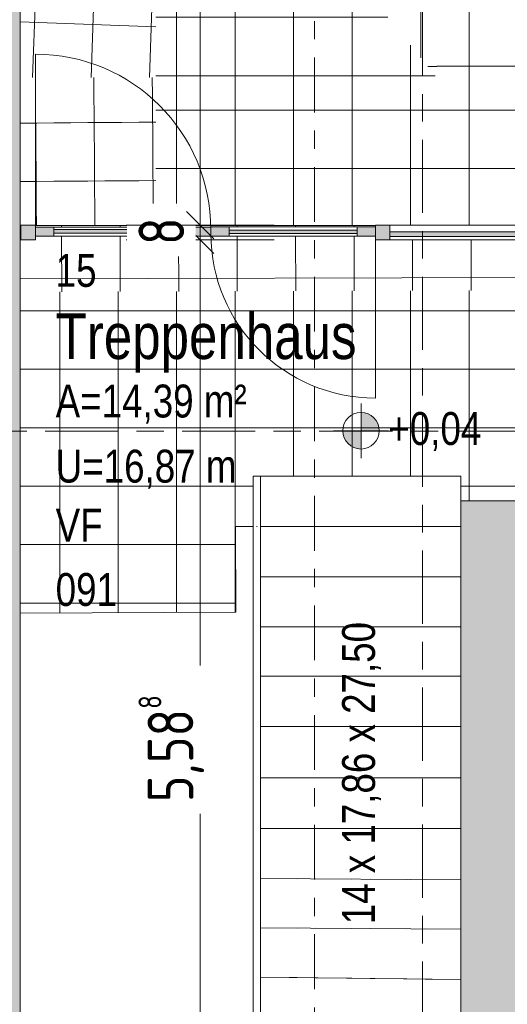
# Model space of a CAD drawing. Header units: metres. Extents: x 2 to 165, y -54 to 869.
# Tile 36 of 106: x 43.31 to 45.98, y -19.16 to -13.77. Entities that reach past the tile are written whole.
import ezdxf

# ---------------------------------------------------------------- set-up
doc = ezdxf.new("R2010")
doc.units = ezdxf.units.M
for name, pattern in [('_Rasterlinie_', [0.75, 0.4, -0.1, 0.15, -0.1]), ('_Schnittlinie_', [0.6, 0.3, -0.1, 0.1, -0.1]), ('_Verdeckte Linien_', [0.3, 0.2, -0.1])]:
    doc.linetypes.add(name, pattern=pattern)
for name, color, linetype, lineweight in [('A_Bem', 7, 'Continuous', 5), ('A_Bem-100', 7, 'Continuous', 5), ('A_Fassade', 113, 'Continuous', 5), ('A_Geländer', 7, 'Continuous', 5), ('A_Geschossdecken', 7, 'Continuous', 5), ('A_Geschossdecken_Oberflächenschraffur', 7, 'Continuous', 5), ('A_Hoehenkoten', 124, 'Continuous', 5), ('A_Raster', 128, 'Continuous', 5), ('A_Raum-Txt', 16, 'Continuous', 5), ('A_Symbol-S_A', 172, 'Continuous', 5), ('A_Treppe', 38, 'Continuous', 5), ('A_Wand', 244, 'Continuous', 5), ('A_Wand_Schraff', 1, 'Continuous', 5), ('Treppe - Beschriftungen', 50, 'Continuous', 5)]:
    doc.layers.add(name, color=color, linetype=linetype, lineweight=lineweight)
doc.styles.add('Arial', font='arial.ttf', dxfattribs={"width": 0.8, "height": 0.18})
doc.styles.add('Arial_B', font='txt', dxfattribs={"width": 0.8, "height": 0.25})
doc.styles.add('ISOCPEUR', font='isocpeur.ttf', dxfattribs={"width": 0.8, "height": 0.25})
doc.dimstyles.new('BLB-Standard_2_5_Aussen_maskiert', dxfattribs={"dimscale": 0.3048, "dimtxt": 0.248995, "dimasz": 0.492126, "dimexe": 1.32874, "dimexo": 0.0625, "dimgap": 0.032808, "dimtad": 1, "dimdec": 1, "dimlfac": 100, "dimrnd": 0.1, "dimdsep": 46, "dimtxsty": 'ISOCPEUR', "dimblk1": 'OBLIQUE', "dimblk2": 'OBLIQUE', "dimsah": 1, "dimcen": 0.09, "dimdle": 0.164042, "dimazin": 0, "dimtfac": 1, "dimtdec": 4, "dimtix": 1, "dimtmove": 0, "dimatfit": 3, "dimfxl": 1.32874, "dimfxlon": 1, "dimtvp": 1, "dimtfill": 1, "dimtolj": 1, "dimtzin": 0, "dimarcsym": 2})
doc.dimstyles.new('BLB-Standard_2_5_Aussen_maskiert_1', dxfattribs={"dimscale": 0.3048, "dimtxt": 0.248995, "dimasz": 0.492126, "dimexe": 1.32874, "dimexo": 0.0625, "dimgap": 0.032808, "dimtad": 1, "dimrnd": 0.001, "dimzin": 0, "dimdsep": 46, "dimtxsty": 'ISOCPEUR', "dimblk1": 'OBLIQUE', "dimblk2": 'OBLIQUE', "dimsah": 1, "dimcen": 0.09, "dimdle": 0.164042, "dimazin": 0, "dimtfac": 1, "dimtdec": 4, "dimtix": 1, "dimtmove": 0, "dimatfit": 3, "dimfxl": 1.32874, "dimfxlon": 1, "dimtvp": 1, "dimtfill": 1, "dimtolj": 1, "dimtzin": 0, "dimarcsym": 2})
pattern_1 = [(0, (56.97275, -0.226), (0, 0.319), []), (90, (56.97275, -0.226), (-0.32, 2e-17), [])]
pattern_2 = [(0, (56.97275, 0.007), (0, 0.32), []), (90, (56.97275, 0.007), (-0.32, 2e-17), [])]
pattern_3 = [(359.966, (57.02875, 0.051), (0.00019, 0.32), []), (90, (57.02875, 0.051), (-0.32, 2e-17), [])]
pattern_4 = [(0, (56.97275, 0.059), (0, 0.32), []), (90, (56.97275, 0.059), (-0.32, 2e-17), [])]
pattern_5 = [(0, (56.97275, 0), (0, 0.32), []), (90, (56.97275, 0), (-0.32, 2e-17), [])]

# ---------------------------------------------------------------- blocks, each defined once
blk = doc.blocks.new('FP_2-AB- E0-  OK FFB')
at = {"layer": 'A_Geschossdecken_Oberflächenschraffur'}
for p, q in [((-13.5721, -14.1833), (-13.5729, -14.0819)), ((-13.5721, -14.1833), (-13.5729, -14.0819)), ((-13.2522, -14.1831), (-13.2529, -14.0817)), ((-13.2522, -14.1831), (-13.2529, -14.0817)), ((-12.9323, -14.183), (-12.933, -14.0815)), ((-12.9323, -14.183), (-12.933, -14.0815)), ((-13.5713, -14.2848), (-13.5721, -14.1833)), ((-13.5713, -14.2848), (-13.5721, -14.1833)), ((-13.2515, -14.2846), (-13.2522, -14.1831)), ((-13.2515, -14.2846), (-13.2522, -14.1831)), ((-12.9316, -14.2844), (-12.9323, -14.183)), ((-12.9316, -14.2844), (-12.9323, -14.183)), ((-13.5706, -14.3862), (-13.5713, -14.2848)), ((-13.5706, -14.3862), (-13.5713, -14.2848)), ((-13.2507, -14.386), (-13.2515, -14.2846)), ((-13.2507, -14.386), (-13.2515, -14.2846)), ((-12.9309, -14.3858), (-12.9316, -14.2844)), ((-12.9309, -14.3858), (-12.9316, -14.2844)), ((-13.6558, -14.3323), (-13.5651, -14.3317)), ((-13.6558, -14.3323), (-13.5651, -14.3317)), ((-13.5651, -14.3317), (-13.472, -14.331)), ((-13.5651, -14.3317), (-13.472, -14.331)), ((-13.472, -14.331), (-13.3789, -14.3302)), ((-13.472, -14.331), (-13.3789, -14.3302)), ((-13.3789, -14.3302), (-13.2858, -14.3295)), ((-13.3789, -14.3302), (-13.2858, -14.3295)), ((-13.2858, -14.3295), (-13.1928, -14.3288)), ((-13.2858, -14.3295), (-13.1928, -14.3288)), ((-13.1928, -14.3288), (-13.0997, -14.3281)), ((-13.1928, -14.3288), (-13.0997, -14.3281)), ((-13.0997, -14.3281), (-13.0066, -14.3274)), ((-13.0997, -14.3281), (-13.0066, -14.3274)), ((-13.0066, -14.3274), (-12.9135, -14.3267)), ((-13.0066, -14.3274), (-12.9135, -14.3267)), ((-13.5698, -14.4876), (-13.5706, -14.3862)), ((-13.5698, -14.4876), (-13.5706, -14.3862)), ((-13.25, -14.4874), (-13.2507, -14.386)), ((-13.25, -14.4874), (-13.2507, -14.386)), ((-12.9301, -14.4872), (-12.9309, -14.3858)), ((-12.9301, -14.4872), (-12.9309, -14.3858)), ((-13.569, -14.5891), (-13.5698, -14.4876)), ((-13.569, -14.5891), (-13.5698, -14.4876)), ((-13.2492, -14.5889), (-13.25, -14.4874)), ((-13.2492, -14.5889), (-13.25, -14.4874)), ((-12.9294, -14.5887), (-12.9301, -14.4872)), ((-12.9294, -14.5887), (-12.9301, -14.4872)), ((-13.5682, -14.6905), (-13.569, -14.5891)), ((-13.5682, -14.6905), (-13.569, -14.5891)), ((-13.2485, -14.6903), (-13.2492, -14.5889)), ((-13.2485, -14.6903), (-13.2492, -14.5889)), ((-12.9287, -14.6901), (-12.9294, -14.5887)), ((-12.9287, -14.6901), (-12.9294, -14.5887)), ((-13.6558, -14.6522), (-13.5653, -14.6515)), ((-13.6558, -14.6522), (-13.5653, -14.6515)), ((-13.5653, -14.6515), (-13.4722, -14.6508)), ((-13.5653, -14.6515), (-13.4722, -14.6508)), ((-13.4722, -14.6508), (-13.3792, -14.6501)), ((-13.4722, -14.6508), (-13.3792, -14.6501)), ((-13.3792, -14.6501), (-13.2861, -14.6494)), ((-13.3792, -14.6501), (-13.2861, -14.6494)), ((-13.2861, -14.6494), (-13.1931, -14.6487)), ((-13.2861, -14.6494), (-13.1931, -14.6487)), ((-13.1931, -14.6487), (-13.1, -14.648)), ((-13.1931, -14.6487), (-13.1, -14.648)), ((-13.1, -14.648), (-13.007, -14.6473)), ((-13.1, -14.648), (-13.007, -14.6473)), ((-13.007, -14.6473), (-12.9139, -14.6466)), ((-13.007, -14.6473), (-12.9139, -14.6466)), ((-13.5675, -14.7919), (-13.5682, -14.6905)), ((-13.5675, -14.7919), (-13.5682, -14.6905)), ((-13.2477, -14.7917), (-13.2485, -14.6903)), ((-13.2477, -14.7917), (-13.2485, -14.6903)), ((-12.928, -14.7915), (-12.9287, -14.6901)), ((-12.928, -14.7915), (-12.9287, -14.6901)), ((-13.5667, -14.8933), (-13.5675, -14.7919)), ((-13.5667, -14.8933), (-13.5675, -14.7919)), ((-13.247, -14.8931), (-13.2477, -14.7917)), ((-13.247, -14.8931), (-13.2477, -14.7917)), ((-12.9273, -14.8929), (-12.928, -14.7915)), ((-12.9273, -14.8929), (-12.928, -14.7915))]:
    blk.add_line(p, q, dxfattribs=at)
blk = doc.blocks.new('FP_5-AB- E0-  OK FFB')
at = {"layer": 'A_Geschossdecken_Oberflächenschraffur'}
for p, q in [((-13.5876, -14.0819), (-13.5199, -12.1805)), ((-13.5876, -14.0819), (-13.5199, -12.1805)), ((-13.5675, -12.1805), (-12.9138, -12.2038)), ((-13.5675, -12.1805), (-12.9138, -12.2038)), ((-13.2679, -14.082), (-13.2004, -12.1806)), ((-13.2679, -14.082), (-13.2004, -12.1806)), ((-13.6558, -12.4976), (-12.9137, -12.524)), ((-13.6558, -12.4976), (-12.9137, -12.524)), ((-13.6558, -12.8178), (-12.9136, -12.8442)), ((-13.6558, -12.8178), (-12.9136, -12.8442)), ((-13.6558, -13.138), (-12.9135, -13.1644)), ((-13.6558, -13.138), (-12.9135, -13.1644)), ((-12.9482, -14.082), (-12.9135, -13.1003)), ((-12.9482, -14.082), (-12.9135, -13.1003)), ((-13.6558, -13.4582), (-12.9134, -13.4846)), ((-13.6558, -13.4582), (-12.9134, -13.4846)), ((-13.6558, -13.7784), (-12.9133, -13.8049)), ((-13.6558, -13.7784), (-12.9133, -13.8049))]:
    blk.add_line(p, q, dxfattribs=at)
blk = doc.blocks.new('Typ des oberen Holms - Oberer Geländerholm_Innen_-8098062-AB- E0-  OK FFB')
at = {"layer": 'A_Geländer', "color": 250, "lineweight": 9}
for p, q in [((-12.3805, -16.2658), (-12.3805, -16.5347)), ((-12.3629, -16.2658), (-12.3582, -16.2658)), ((-12.3405, -16.5347), (-12.3405, -16.2658)), ((-12.3805, -16.5347), (-12.3805, -19.2764)), ((-12.3405, -19.2867), (-12.3405, -16.5347)), ((-12.3805, -19.2809), (-12.5921, -19.2809)), ((-12.5921, -19.3209), (-12.3361, -19.3209))]:
    blk.add_line(p, q, dxfattribs=at)
at = {"layer": 'A_Geländer', "color": 250, "lineweight": 9, "flags": 128}
for points in [[(-12.3361, -19.3209), (-12.3312, -19.3202), (-12.3271, -19.3182), (-12.3239, -19.315), (-12.3219, -19.3109), (-12.3212, -19.306), (-12.3219, -19.3009), (-12.3239, -19.2957), (-12.3271, -19.2909), (-12.3312, -19.2867), (-12.336, -19.2835), (-12.3405, -19.2817)], [(-12.3506, -19.3009), (-12.3554, -19.3015), (-12.3605, -19.3009), (-12.3625, -19.3003)], [(-12.3605, -19.3009), (-12.3585, -19.306), (-12.3554, -19.3109), (-12.3512, -19.315), (-12.3464, -19.3182), (-12.3412, -19.3202), (-12.3361, -19.3209)]]:
    blk.add_lwpolyline(points, dxfattribs=at)
at = {"layer": 'A_Geländer', "color": 250, "lineweight": 9}
blk.add_open_spline([(-12.3586, -16.5408), (-12.3592, -16.5408), (-12.3605, -16.5408), (-12.3618, -16.5408), (-12.3625, -16.5408)], degree=3, dxfattribs=at)
blk = doc.blocks.new('Typ des oberen Holms - Oberer Geländerholm_Innen_-V38-AB- E0-  OK FFB')
at = {"layer": 'A_Geländer', "color": 250, "lineweight": 9}
for p, q in [((-12.3805, -16.2658), (-12.3405, -16.2658)), ((-12.3805, -16.5408), (-12.3805, -16.2658)), ((-12.3405, -16.5408), (-12.3405, -16.2658)), ((-12.3805, -19.3009), (-12.3805, -16.5408)), ((-12.3405, -19.3009), (-12.3405, -16.5408)), ((-12.5921, -19.2809), (-12.5921, -19.3209)), ((-12.5921, -19.2809), (-12.3805, -19.2809)), ((-12.5921, -19.3209), (-12.3605, -19.3209)), ((-12.3805, -19.3009), (-12.3405, -19.3009)), ((-12.3605, -19.3009), (-12.3605, -19.3209))]:
    blk.add_line(p, q, dxfattribs=at)
blk = doc.blocks.new('Fassade - TU DF 1 - mit Mittelpfosten - Fassade - TU DF 1 - mit Panikstange 2-8070270-AB- E0-  OK FFB')
at = {"layer": 'A_Fassade', "lineweight": 9}
h = blk.add_hatch(color=253, dxfattribs=at)
h.paths.add_polyline_path([(-0.48, 0.048), (-0.48, -0.002), (-0.38, -0.002), (-0.38, 0.048)], flags=0)
h.paths.add_polyline_path([(0.48, 0.048), (0.38, 0.048), (0.38, -0.002), (0.48, -0.002)], flags=0)
blk.add_hatch(color=253, dxfattribs=at).paths.add_polyline_path([(-0.38, 0.031), (-0.38, 0.011), (0.38, 0.011), (0.38, 0.031), (-0.1635, 0.031)], flags=0)
at = {"layer": 'A_Fassade', "color": 250, "lineweight": 9}
for p, q in [((-0.38, 0.048), (-0.48, 0.048)), ((-0.48, 0.048), (-0.48, -0.002)), ((0.38, 0.048), (-0.38, 0.048)), ((-0.38, -0.002), (-0.38, 0.048)), ((0.38, 0.031), (-0.38, 0.031)), ((-0.38, 0.031), (-0.38, 0.011)), ((-0.38, 0.011), (0.38, 0.011)), ((0.48, 0.048), (0.38, 0.048)), ((0.38, 0.048), (0.38, -0.002)), ((0.38, 0.011), (0.38, 0.031)), ((0.48, -0.002), (0.48, 0.048)), ((0.48, 0.011), (0.48, -0.949)), ((-0.48, -0.002), (-0.38, -0.002)), ((-0.38, -0.002), (0.38, -0.002)), ((0.38, -0.002), (0.48, -0.002))]:
    blk.add_line(p, q, dxfattribs=at)
blk.add_arc((0.48, 0.011), 0.96, 180, 270, dxfattribs=at)
blk = doc.blocks.new('Fassade - TU DF 1 - mit Mittelpfosten - Fassade - TU DF 1 - mit Panikstange-8070271-AB- E0-  OK FFB')
at = {"layer": 'A_Fassade', "lineweight": 9}
h = blk.add_hatch(color=253, dxfattribs=at)
h.paths.add_polyline_path([(0.35, -0.047), (0.45, -0.047), (0.45, 0.003), (0.35, 0.003)], flags=0)
h.paths.add_polyline_path([(-0.35, -0.047), (-0.35, 0.003), (-0.45, 0.003), (-0.45, -0.047)], flags=0)
blk.add_hatch(color=253, dxfattribs=at).paths.add_polyline_path([(0.35, -0.034), (0.35, -0.014), (-0.35, -0.014), (-0.35, -0.034)], flags=0)
at = {"layer": 'A_Fassade', "color": 250, "lineweight": 9}
for p, q in [((-0.35, 0.003), (-0.45, 0.003)), ((-0.45, 0.003), (-0.45, -0.047)), ((0.35, 0.003), (-0.35, 0.003)), ((-0.35, -0.047), (-0.35, 0.003)), ((0.45, 0.003), (0.35, 0.003)), ((0.35, 0.003), (0.35, -0.047)), ((0.45, -0.047), (0.45, 0.003)), ((-0.45, -0.047), (-0.35, -0.047)), ((0.35, -0.014), (-0.35, -0.014)), ((-0.35, -0.014), (-0.35, -0.034)), ((-0.35, -0.034), (0.35, -0.034)), ((-0.35, -0.047), (0.35, -0.047)), ((0.35, -0.034), (0.35, -0.014)), ((0.35, -0.047), (0.45, -0.047)), ((0.45, -0.034), (0.45, -0.934))]:
    blk.add_line(p, q, dxfattribs=at)
blk.add_arc((0.45, -0.034), 0.9, 180, 270, dxfattribs=at)
blk = doc.blocks.new('System Panel - Glazed-8070286-AB- E0-  OK FFB')
at = {"layer": 'A_Fassade', "lineweight": 9}
blk.add_hatch(color=253, dxfattribs=at).paths.add_polyline_path([(-0.42, 0.0495), (-0.42, 0.0245), (0.42, 0.0245), (0.42, 0.0495)], flags=0)
at = {"layer": 'A_Fassade', "color": 250, "lineweight": 9}
for p, q in [((0.42, 0.0495), (-0.42, 0.0495)), ((-0.42, 0.0495), (-0.42, 0.0245)), ((-0.42, 0.0245), (0.42, 0.0245)), ((0.42, 0.0245), (0.42, 0.0495))]:
    blk.add_line(p, q, dxfattribs=at)
blk = doc.blocks.new('Rectangular Mullion - 80mm x 80mm-8070287-AB- E0-  OK FFB')
at = {"layer": 'A_Fassade', "lineweight": 9}
blk.add_hatch(color=253, dxfattribs=at).paths.add_polyline_path([(-0.08, -0.0675), (-0.08, 0.0125), (0, 0.0125), (0, -0.0675)], flags=0)
at = {"layer": 'A_Fassade', "color": 250, "lineweight": 9}
for p, q in [((-0.08, 0.0125), (0, 0.0125)), ((-0.08, -0.0675), (-0.08, 0.0125)), ((0, 0.0125), (0, -0.0675)), ((0, -0.0675), (-0.08, -0.0675))]:
    blk.add_line(p, q, dxfattribs=at)
blk = doc.blocks.new('Rectangular Mullion - 80mm x 120mm-8070290-AB- E0-  OK FFB')
at = {"layer": 'A_Fassade', "color": 250, "lineweight": 9}
for p, q in [((-11.6327, -14.8909), (-10.7927, -14.8909)), ((-10.8202, -14.9709), (-11.6327, -14.9709))]:
    blk.add_line(p, q, dxfattribs=at)
blk = doc.blocks.new('Rectangular Mullion - 80mm x 80mm-8070291-AB- E0-  OK FFB')
at = {"layer": 'A_Fassade', "lineweight": 9}
blk.add_hatch(color=253, dxfattribs=at).paths.add_polyline_path([(-0.04, -0.0675), (-0.04, 0.0125), (0.04, 0.0125), (0.04, -0.0675)], flags=0)
at = {"layer": 'A_Fassade', "color": 250, "lineweight": 9}
for p, q in [((-0.04, 0.0125), (0.04, 0.0125)), ((-0.04, -0.0675), (-0.04, 0.0125)), ((0.04, 0.0125), (0.04, -0.0675)), ((0.04, -0.0675), (-0.04, -0.0675))]:
    blk.add_line(p, q, dxfattribs=at)
blk = doc.blocks.new('FP_52-AB- E0-  OK FFB')
at = {"layer": 'A_Geschossdecken_Oberflächenschraffur'}
for p, q in [((-13.429, -14.9014), (-13.429, -14.8932)), ((-13.429, -14.9014), (-13.429, -14.8932)), ((-13.109, -14.9014), (-13.109, -14.8932)), ((-13.109, -14.9014), (-13.109, -14.8932)), ((-12.789, -14.9014), (-12.789, -14.8932)), ((-12.789, -14.9014), (-12.789, -14.8932)), ((-12.469, -14.9004), (-12.469, -14.8932)), ((-12.469, -14.9004), (-12.469, -14.8932)), ((-12.149, -14.9004), (-12.149, -14.8932)), ((-12.149, -14.9004), (-12.149, -14.8932)), ((-11.829, -14.9004), (-11.829, -14.8932)), ((-11.829, -14.9004), (-11.829, -14.8932)), ((-9.589, -14.9014), (-9.589, -14.8932)), ((-9.589, -14.9014), (-9.589, -14.8932)), ((-9.269, -14.9014), (-9.269, -14.8932)), ((-9.269, -14.9014), (-9.269, -14.8932)), ((-8.949, -14.9014), (-8.949, -14.8932)), ((-8.949, -14.9014), (-8.949, -14.8932)), ((-13.4285, -15.2553), (-13.4289, -14.9514)), ((-13.4285, -15.2553), (-13.4289, -14.9514)), ((-13.1085, -15.2543), (-13.1089, -14.9514)), ((-13.1085, -15.2543), (-13.1089, -14.9514)), ((-12.7885, -15.2533), (-12.7889, -14.9514)), ((-12.7885, -15.2533), (-12.7889, -14.9514)), ((-12.4685, -15.2523), (-12.4689, -14.9504)), ((-12.4685, -15.2523), (-12.4689, -14.9504)), ((-12.1485, -15.2513), (-12.1489, -14.9504)), ((-12.1485, -15.2513), (-12.1489, -14.9504)), ((-11.8285, -15.2503), (-11.8289, -14.9504)), ((-11.8285, -15.2503), (-11.8289, -14.9504)), ((-11.5085, -15.2493), (-11.5089, -14.9709)), ((-11.5085, -15.2493), (-11.5089, -14.9709)), ((-11.1885, -15.2483), (-11.1889, -14.9709)), ((-11.1885, -15.2483), (-11.1889, -14.9709)), ((-10.8685, -15.2473), (-10.8689, -14.9709)), ((-10.8685, -15.2473), (-10.8689, -14.9709)), ((-10.5485, -15.2463), (-10.5489, -14.9709)), ((-10.5485, -15.2463), (-10.5489, -14.9709)), ((-10.2285, -15.2453), (-10.2289, -14.9709)), ((-10.2285, -15.2453), (-10.2289, -14.9709)), ((-9.9085, -15.2444), (-9.9089, -14.9709)), ((-9.9085, -15.2444), (-9.9089, -14.9709)), ((-9.5885, -15.2434), (-9.5889, -14.9514)), ((-9.5885, -15.2434), (-9.5889, -14.9514)), ((-9.2685, -15.2424), (-9.2689, -14.9514)), ((-9.2685, -15.2424), (-9.2689, -14.9514)), ((-8.9485, -15.2414), (-8.9489, -14.9514)), ((-8.9485, -15.2414), (-8.9489, -14.9514)), ((-8.6285, -15.2404), (-8.6289, -14.9709)), ((-8.6285, -15.2404), (-8.6289, -14.9709)), ((-8.3085, -15.2394), (-8.3089, -14.9709)), ((-8.3085, -15.2394), (-8.3089, -14.9709)), ((-13.6558, -15.185), (-10.8007, -15.1779)), ((-13.6558, -15.185), (-10.8007, -15.1779)), ((-10.7507, -15.1777), (-7.9927, -15.1708)), ((-10.7507, -15.1777), (-7.9927, -15.1708))]:
    blk.add_line(p, q, dxfattribs=at)
blk = doc.blocks.new('Höhenkoten - Kreuz gefüllt-6114407-AB- E0-  OK FFB')
at = {"layer": 'A_Hoehenkoten'}
h = blk.add_hatch(color=256, dxfattribs=at)
edge = h.paths.add_edge_path(flags=0)
edge.add_line((0.001, 0.0014), (0, 0.0014))
edge.add_line((0, 0.0014), (0, 0.0024))
edge.add_arc((0, 0.0014), 0.001, 0, 90, ccw=False)
h = blk.add_hatch(color=256, dxfattribs=at)
edge = h.paths.add_edge_path(flags=0)
edge.add_line((-0.001, 0.0014), (0, 0.0014))
edge.add_line((0, 0.0014), (0, 0.0004))
edge.add_arc((0, 0.0014), 0.001, 180, 270, ccw=False)
for p, q in [((0, 0.0029), (0, -0.0001)), ((0, 0.0014), (0, 0.0024)), ((0, 0.0024), (0, 0.0014)), ((0, 0.0024), (0, 0.0014)), ((0, 0.0014), (0, 0.0024)), ((-0.0015, 0.0014), (0.0015, 0.0014)), ((-0.001, 0.0014), (0, 0.0014)), ((0, 0.0014), (-0.001, 0.0014)), ((0, 0.0014), (-0.001, 0.0014)), ((-0.001, 0.0014), (0, 0.0014)), ((0.001, 0.0014), (0, 0.0014)), ((0, 0.0014), (0, 0.0004)), ((0, 0.0004), (0, 0.0014)), ((0, 0.0014), (0.001, 0.0014)), ((0, 0.0014), (0.001, 0.0014)), ((0.001, 0.0014), (0, 0.0014)), ((0, 0.0014), (0, 0.0004)), ((0, 0.0004), (0, 0.0014))]:
    blk.add_line(p, q, dxfattribs=at)
for start, end in [(90, 180), (90, 180), (360, 90), (360, 90), (180, 270), (180, 270), (270, 0), (270, 360)]:
    blk.add_arc((0, 0.0014), 0.001, start, end, dxfattribs=at)
blk = doc.blocks.new('DIMBLOCK230-AB- E0-  OK FFB')
at = {"layer": 'A_Bem-100', "lineweight": 9}
for p, q in [((44.3011, -14.9709), (44.2261, -14.8959)), ((44.3011, -14.9709), (44.3761, -15.0459)), ((44.3011, -20.5592), (44.2261, -20.4842)), ((44.3011, -20.5592), (44.3761, -20.6342))]:
    blk.add_line(p, q, dxfattribs=at)
at = {"layer": 'A_Bem-100'}
for p, q in [((43.8961, -14.9709), (44.7061, -14.9709)), ((44.3011, -14.9709), (43.8961, -14.9709)), ((44.3011, -20.5592), (44.3011, -14.9709)), ((43.8961, -20.5592), (44.7061, -20.5592)), ((44.3011, -20.5592), (43.8961, -20.5592))]:
    blk.add_line(p, q, dxfattribs=at)
at = {"layer": 'A_Bem-100', "color": 0, "insert": (43.9645, -18.0501), "char_height": 0.25, "width": 0.684194, "attachment_point": 1, "rotation": 90, "line_spacing_factor": 1.149209, "style": 'ISOCPEUR', "bg_fill": 3, "box_fill_scale": 1.25, "bg_fill_color": 256, "bg_fill_true_color": 13158600, "bg_fill_transparency": 0}
blk.add_mtext('5,58\\A2\\H0.5x;\\S8^  ;\\H2x;', dxfattribs=at)
blk = doc.blocks.new('_Oblique')
at = {"color": 0, "linetype": 'ByBlock', "lineweight": -2}
blk.add_line((-0.5, -0.5), (0.5, 0.5), dxfattribs=at)
blk = doc.blocks.new('DIMBLOCK231-AB- E0-  OK FFB')
at = {"layer": 'A_Bem-100', "lineweight": 9}
for p, q in [((44.3011, -14.8909), (44.2261, -14.8159)), ((44.3011, -14.9709), (44.2261, -14.8959)), ((44.3011, -14.8909), (44.3761, -14.9659)), ((44.3011, -14.9709), (44.3761, -15.0459))]:
    blk.add_line(p, q, dxfattribs=at)
at = {"layer": 'A_Bem-100'}
for p, q in [((43.8961, -14.8909), (44.7061, -14.8909)), ((44.3011, -14.8909), (43.8961, -14.8909)), ((44.3011, -14.9709), (44.3011, -14.8909)), ((43.8961, -14.9709), (44.7061, -14.9709)), ((44.3011, -14.9709), (43.8961, -14.9709))]:
    blk.add_line(p, q, dxfattribs=at)
at = {"layer": 'A_Bem-100', "color": 0, "insert": (43.9645, -14.9994), "char_height": 0.25, "width": 0.164326, "attachment_point": 1, "rotation": 90, "line_spacing_factor": 1.149209, "style": 'ISOCPEUR', "bg_fill": 3, "box_fill_scale": 1.25, "bg_fill_color": 256, "bg_fill_true_color": 13158600, "bg_fill_transparency": 0}
blk.add_mtext('8', dxfattribs=at)
blk = doc.blocks.new('DIMBLOCK232-AB- E0-  OK FFB')
at = {"layer": 'A_Bem-100', "lineweight": 9}
for p, q in [((44.3011, -3.1166), (44.2261, -3.0416)), ((44.3011, -3.1166), (44.3761, -3.1916)), ((44.3011, -14.8909), (44.2261, -14.8159)), ((44.3011, -14.8909), (44.3761, -14.9659))]:
    blk.add_line(p, q, dxfattribs=at)
at = {"layer": 'A_Bem-100'}
for p, q in [((43.8961, -3.1166), (44.7061, -3.1166)), ((44.3011, -3.1166), (43.8961, -3.1166)), ((44.3011, -14.8909), (44.3011, -3.1166)), ((43.8961, -14.8909), (44.7061, -14.8909)), ((44.3011, -14.8909), (43.8961, -14.8909))]:
    blk.add_line(p, q, dxfattribs=at)
at = {"layer": 'A_Bem-100', "color": 0, "insert": (43.9645, -9.3249), "char_height": 0.25, "width": 0.770839, "attachment_point": 1, "rotation": 90, "line_spacing_factor": 1.149209, "style": 'ISOCPEUR', "bg_fill": 3, "box_fill_scale": 1.25, "bg_fill_color": 256, "bg_fill_true_color": 13158600, "bg_fill_transparency": 0}
blk.add_mtext('11,77\\A2\\H0.5x;\\S4^  ;\\H2x;', dxfattribs=at)

msp = doc.modelspace()

# ---------------------------------------------------------------- hatches: boundary and pattern name
at = {"layer": 'A_Geschossdecken_Oberflächenschraffur'}
h = msp.add_hatch(dxfattribs=at)
h.set_pattern_fill('FP_27', color=256, style=0, pattern_type=2)
h.set_pattern_definition(pattern_2)
h.paths.add_polyline_path([(45.5953, -14.082), (44.0585, -12.1806), (44.059, -14.082), (45.5947, -14.082)], flags=0)
h = msp.add_hatch(dxfattribs=at)
h.set_pattern_fill('FP_27', color=256, style=0, pattern_type=2)
h.set_pattern_definition(pattern_2)
h.paths.add_polyline_path([(45.5953, -14.082), (44.0585, -12.1806), (44.059, -14.082), (45.5947, -14.082)], flags=0)
h = msp.add_hatch(dxfattribs=at)
h.set_pattern_fill('FP_28', color=256, style=0, pattern_type=2)
h.set_pattern_definition(pattern_3)
h.paths.add_polyline_path([(45.5953, -14.082), (45.6141, -12.1806), (44.059, -12.1813), (45.1662, -13.5511)], flags=0)
h = msp.add_hatch(dxfattribs=at)
h.set_pattern_fill('FP_28', color=256, style=0, pattern_type=2)
h.set_pattern_definition(pattern_3)
h.paths.add_polyline_path([(45.5953, -14.082), (45.6141, -12.1806), (44.059, -12.1813), (45.1662, -13.5511)], flags=0)
h = msp.add_hatch(dxfattribs=at)
h.set_pattern_fill('FP_16', color=256, style=0, pattern_type=2)
h.set_pattern_definition(pattern_4)
h.paths.add_polyline_path([(49.605, -14.082), (49.6044, -12.1806), (45.6141, -12.1806), (45.5953, -14.082), (49.6044, -14.082)], flags=0)
h = msp.add_hatch(dxfattribs=at)
h.set_pattern_fill('FP_16', color=256, style=0, pattern_type=2)
h.set_pattern_definition(pattern_4)
h.paths.add_polyline_path([(49.605, -14.082), (49.6044, -12.1806), (45.6141, -12.1806), (45.5953, -14.082), (49.6044, -14.082)], flags=0)
h = msp.add_hatch(dxfattribs=at)
h.set_pattern_fill('FP_6', color=256, style=0, pattern_type=2)
h.set_pattern_definition(pattern_1)
h.paths.add_polyline_path([(44.0585, -14.8934), (45.2601, -14.8934), (45.2601, -14.8909), (45.5947, -14.8909), (45.5953, -14.082), (44.059, -14.082), (44.0586, -14.682)], flags=0)
h = msp.add_hatch(dxfattribs=at)
h.set_pattern_fill('FP_6', color=256, style=0, pattern_type=2)
h.set_pattern_definition(pattern_1)
h.paths.add_polyline_path([(44.0585, -14.8934), (45.2601, -14.8934), (45.2601, -14.8909), (45.5947, -14.8909), (45.5953, -14.082), (44.059, -14.082), (44.0586, -14.682)], flags=0)
h = msp.add_hatch(dxfattribs=at)
h.set_pattern_fill('FP_15', color=256, style=0, pattern_type=2)
h.set_pattern_definition(pattern_1)
h.paths.add_polyline_path([(49.6044, -14.8934), (49.6044, -14.082), (45.5953, -14.082), (45.5947, -14.8909), (47.1201, -14.8909), (47.1201, -14.8934), (48.0401, -14.8934), (48.0401, -14.8909), (48.9801, -14.8909), (48.9801, -14.8934), (49.3801, -14.8934)], flags=0)
h = msp.add_hatch(dxfattribs=at)
h.set_pattern_fill('FP_15', color=256, style=0, pattern_type=2)
h.set_pattern_definition(pattern_1)
h.paths.add_polyline_path([(49.6044, -14.8934), (49.6044, -14.082), (45.5953, -14.082), (45.5947, -14.8909), (47.1201, -14.8909), (47.1201, -14.8934), (48.0401, -14.8934), (48.0401, -14.8909), (48.9801, -14.8909), (48.9801, -14.8934), (49.3801, -14.8934)], flags=0)
h = msp.add_hatch(dxfattribs=at)
h.set_pattern_fill('FP_418', color=256, style=0, pattern_type=2)
h.set_pattern_definition(pattern_5)
h.paths.add_polyline_path([(43.3169, -17.0156), (44.4969, -17.0097), (44.4946, -16.5408), (44.5922, -16.5408), (44.5929, -16.2658), (45.7272, -16.2658), (45.7272, -16.4009), (46.1526, -16.4009), (46.1526, -16.0209), (46.1721, -16.0209), (46.1721, -15.2473), (43.3169, -15.2562), (43.3169, -15.9789)], flags=0)
h.paths.add_polyline_path([(48.9801, -16.4009), (48.9801, -15.2386), (46.2221, -15.2472), (46.2221, -16.0209), (46.2326, -16.0209), (46.2326, -16.4009), (47.4115, -16.4009)], flags=0)
h = msp.add_hatch(dxfattribs=at)
h.set_pattern_fill('FP_418', color=256, style=0, pattern_type=2)
h.set_pattern_definition(pattern_5)
h.paths.add_polyline_path([(43.3169, -17.0156), (44.4969, -17.0097), (44.4946, -16.5408), (44.5922, -16.5408), (44.5929, -16.2658), (45.7272, -16.2658), (45.7272, -16.4009), (46.1526, -16.4009), (46.1526, -16.0209), (46.1721, -16.0209), (46.1721, -15.2473), (43.3169, -15.2562), (43.3169, -15.9789)], flags=0)
h.paths.add_polyline_path([(48.9801, -16.4009), (48.9801, -15.2386), (46.2221, -15.2472), (46.2221, -16.0209), (46.2326, -16.0209), (46.2326, -16.4009), (47.4115, -16.4009)], flags=0)
at = {"layer": 'A_Wand_Schraff', "lineweight": 9}
for points in [[(43.0169, -21.3709), (43.3169, -21.3709), (43.3169, -3.1161), (43.0169, -3.1161), (43.0169, -20.2495)], [(45.7272, -20.5319), (46.0272, -20.5285), (46.0272, -16.4009), (45.7272, -16.4009), (45.7272, -20.2495)]]:
    msp.add_hatch(color=253, dxfattribs=at).paths.add_polyline_path(points, flags=0)

# ---------------------------------------------------------------- linework, layer by layer
at = {"layer": 'A_Geschossdecken', "color": 253, "lineweight": 9}
for p, q in [((43.3201, -14.8934), (43.3169, -14.8934)), ((45.2601, -14.8934), (43.4001, -14.8934)), ((45.7272, -16.2658), (44.6322, -16.2658)), ((45.7272, -16.4009), (45.7272, -16.2658)), ((44.4946, -16.5408), (44.4969, -17.0097)), ((44.5922, -16.5408), (44.4946, -16.5408)), ((44.4969, -17.0097), (43.3169, -17.0156))]:
    msp.add_line(p, q, dxfattribs=at)
at = {"layer": 'A_Raster', "linetype": '_Rasterlinie_', "lineweight": 9}
for p, q in [((45.5186, -53.073), (45.5186, 37.0621)), ((88.1031, -16.0184), (15.5195, -16.0184))]:
    msp.add_line(p, q, dxfattribs=at)
at = {"layer": 'A_Symbol-S_A', "linetype": '_Schnittlinie_', "lineweight": 9}
msp.add_line((44.9268, -32.2734), (44.9268, 28.6584), dxfattribs=at)
at = {"layer": 'A_Treppe', "color": 250, "lineweight": 9}
for p, q in [((44.6322, -16.2658), (45.7272, -16.2658)), ((45.7272, -16.4009), (45.7272, -16.2658)), ((44.6322, -16.5408), (45.7272, -16.5408)), ((44.6322, -16.8158), (45.7272, -16.8158)), ((44.6322, -17.0908), (45.7272, -17.0908)), ((44.6322, -17.3608), (45.7272, -17.3608)), ((44.6322, -17.6358), (45.7272, -17.6358)), ((44.6322, -17.916), (45.7272, -17.916)), ((44.6322, -18.1937), (45.7272, -18.1935)), ((44.6322, -18.4688), (45.7272, -18.4745)), ((44.6322, -18.738), (45.7272, -18.745)), ((44.6322, -19.0082), (45.7272, -19.0208))]:
    msp.add_line(p, q, dxfattribs=at)
at = {"layer": 'A_Treppe', "color": 250, "linetype": '_Verdeckte Linien_', "lineweight": 9}
for p, q in [((44.6322, -16.5408), (45.7272, -16.5408)), ((44.6322, -16.8158), (45.7272, -16.8158)), ((44.6322, -17.0908), (45.7272, -17.0908)), ((44.6322, -17.3608), (45.7272, -17.3608)), ((44.6322, -17.6358), (45.7272, -17.6358)), ((44.6322, -17.916), (45.7272, -17.916)), ((44.6322, -18.1937), (45.7272, -18.1935)), ((44.6322, -18.4688), (45.7272, -18.4745)), ((44.6322, -18.738), (45.7272, -18.745)), ((44.6322, -19.0082), (45.7272, -19.0208))]:
    msp.add_line(p, q, dxfattribs=at)
at = {"layer": 'A_Wand', "color": 250, "lineweight": 9}
for p, q in [((43.3169, -20.5592), (43.3169, -3.1161)), ((45.7272, -16.4009), (45.7272, -20.5319)), ((48.9801, -16.4009), (45.7272, -16.4009))]:
    msp.add_line(p, q, dxfattribs=at)

# ---------------------------------------------------------------- block references
at = {"layer": 'A_Fassade', "color": 250, "lineweight": 9, "rotation": 180}
for name, p in [('Fassade - TU DF 1 - mit Mittelpfosten - Fassade - TU DF 1 - mit Panikstange 2-8070270-AB- E0-  OK FFB', (43.8801, -14.9034)), ('System Panel - Glazed-8070286-AB- E0-  OK FFB', (45.7601, -14.9034))]:
    msp.add_blockref(name, p, dxfattribs=at)
at = {"layer": 'A_Fassade', "color": 250, "lineweight": 9, "extrusion": (0, 0, -1)}
for name, p in [('Rectangular Mullion - 80mm x 80mm-8070287-AB- E0-  OK FFB', (-43.3201, -14.9034)), ('Rectangular Mullion - 80mm x 80mm-8070291-AB- E0-  OK FFB', (-45.3001, -14.9034))]:
    msp.add_blockref(name, p, dxfattribs=at)
at = {"layer": 'A_Fassade', "color": 250, "lineweight": 9}
for name, p in [('Fassade - TU DF 1 - mit Mittelpfosten - Fassade - TU DF 1 - mit Panikstange-8070271-AB- E0-  OK FFB', (44.8101, -14.9034)), ('Rectangular Mullion - 80mm x 120mm-8070290-AB- E0-  OK FFB', (56.9727, 0))]:
    msp.add_blockref(name, p, dxfattribs=at)
at = {"layer": 'A_Geländer', "color": 250, "lineweight": 9}
for name in ['Typ des oberen Holms - Oberer Geländerholm_Innen_-8098062-AB- E0-  OK FFB', 'Typ des oberen Holms - Oberer Geländerholm_Innen_-V38-AB- E0-  OK FFB']:
    msp.add_blockref(name, (56.9727, 0), dxfattribs=at)
at = {"layer": 'A_Geschossdecken', "color": 253, "lineweight": 9}
for name in ['FP_5-AB- E0-  OK FFB', 'FP_2-AB- E0-  OK FFB', 'FP_52-AB- E0-  OK FFB']:
    msp.add_blockref(name, (56.9727, 0), dxfattribs=at)
at = {"layer": 'A_Hoehenkoten', "xscale": 99.99999999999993, "yscale": 99.99999999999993, "zscale": 99.99999999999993}
msp.add_blockref('Höhenkoten - Kreuz gefüllt-6114407-AB- E0-  OK FFB', (45.1817, -16.1565), dxfattribs=at)

# ---------------------------------------------------------------- texts
at = {"layer": 'A_Hoehenkoten', "insert": (45.3311, -15.9143), "char_height": 0.18, "width": 0.601593, "attachment_point": 1, "line_spacing_factor": 0.941778, "style": 'Arial'}
msp.add_mtext('+0,04', dxfattribs=at)
at = {"layer": 'A_Raum-Txt', "attachment_point": 1}
for s, insert, char_height, width, style in [('15', (43.5109, -15.0485), 0.18, 0.269367, 'Arial'), ('Treppenhaus', (43.5109, -15.3739), 0.25, 2.110041, 'Arial_B'), ('A=14,39 m²', (43.5109, -15.7638), 0.18, 1.244219, 'Arial'), ('U=16,87 m', (43.5109, -16.1204), 0.18, 1.180084, 'Arial'), ('VF', (43.5109, -16.443), 0.18, 0.307848, 'Arial'), ('091', (43.5109, -16.7957), 0.18, 0.40405, 'Arial')]:
    msp.add_mtext(s, dxfattribs=dict(at, insert=insert, char_height=char_height, width=width, style=style))
at = {"layer": 'Treppe - Beschriftungen', "color": 7, "insert": (45.0781, -18.7186), "char_height": 0.18, "width": 1.949704, "attachment_point": 1, "rotation": 90, "style": 'Arial'}
msp.add_mtext('14 x 17,86 x 27,50', dxfattribs=at)

# ---------------------------------------------------------------- next in the draw order: dimensions: what is measured, and where the dimension line sits
at = {"layer": 'A_Bem'}
dim = msp.add_linear_dim(base=(44.3011, -14.9709), p1=(43.8961, -20.5592), p2=(43.8961, -14.9709), angle=90, text='\\A1;5,58\\Q;{\\A1;{\\H0.5x;\\S8^ ;}}', dimstyle='BLB-Standard_2_5_Aussen_maskiert_1', override={"dimpost": '<>', "dimfxl": 5.588264}, dxfattribs=at)
dim.commit()
dim.dimension.update_dxf_attribs({"geometry": 'DIMBLOCK230-AB- E0-  OK FFB', "text_midpoint": (44.1411, -17.765)})

# ---------------------------------------------------------------- next in the draw order: dimensions: what is measured, and where the dimension line sits
dim = msp.add_linear_dim(base=(44.3011, -14.8909), p1=(43.8961, -14.9709), p2=(43.8961, -14.8909), angle=90, dimstyle='BLB-Standard_2_5_Aussen_maskiert', override={"dimpost": '<>', "dimfxl": 0.08}, dxfattribs=at)
dim.commit()
dim.dimension.update_dxf_attribs({"geometry": 'DIMBLOCK231-AB- E0-  OK FFB', "text_midpoint": (44.1661, -14.9309)})

# ---------------------------------------------------------------- next in the draw order: dimensions: what is measured, and where the dimension line sits
dim = msp.add_linear_dim(base=(44.3011, -3.1166), p1=(43.8961, -14.8909), p2=(43.8961, -3.1166), angle=90, text='\\A1;11,77\\Q;{\\A1;{\\H0.5x;\\S4^ ;}}', dimstyle='BLB-Standard_2_5_Aussen_maskiert_1', override={"dimpost": '<>', "dimfxl": 11.774284}, dxfattribs=at)
dim.commit()
dim.dimension.update_dxf_attribs({"geometry": 'DIMBLOCK232-AB- E0-  OK FFB', "text_midpoint": (44.1411, -9.0038)})

doc.saveas('drawing.dxf')
